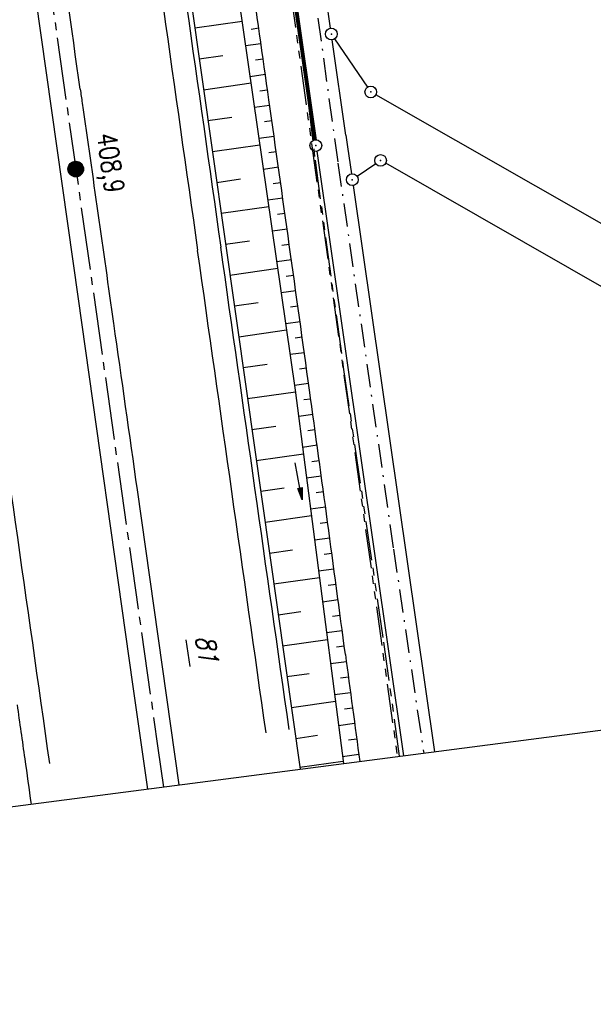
# Model space of a CAD drawing. Extents: x 446224 to 446791, y 446199 to 447379.
# Tile 5 of 113: x 446566 to 446640, y 446199 to 446325. Entities that reach past the tile are written whole.
import ezdxf

# ---------------------------------------------------------------- set-up
doc = ezdxf.new("R2010")
doc.units = 0
doc.header["$LTSCALE"] = 2
doc.header["$MEASUREMENT"] = 0
for name, pattern in [('ACHSE', [5.5, 4, -0.5, 0.5, -0.5]), ('AUSGEZOGEN', [0]), ('BAB-FM2', [2.6, 1.5, -0.5, 0.1, -0.5]), ('PHANTOMX2', [5, 2.5, -0.5, 0.5, -0.5, 0.5, -0.5])]:
    doc.linetypes.add(name, pattern=pattern)
doc.layers.get('0').update_dxf_attribs({"linetype": 'AUSGEZOGEN'})
for name, color, linetype in [('202-FLSTNR-BAB', 7, 'AUSGEZOGEN'), ('202-GRENZL', 8, 'AUSGEZOGEN'), ('202-GRENZL-BAB', 7, 'AUSGEZOGEN'), ('202-GRENZP', 8, 'AUSGEZOGEN'), ('202-GRENZP-BAB', 7, 'AUSGEZOGEN'), ('ACHSETOP', 250, 'ACHSE'), ('BAB_FM', 5, 'BAB-FM2'), ('BOESCHG', 250, 'AUSGEZOGEN'), ('FBRTOP', 250, 'AUSGEZOGEN'), ('GRABEN', 250, 'AUSGEZOGEN'), ('HEKT_B', 250, 'CONTINUOUS'), ('Lichtwellenleiter COLT', 46, 'PHANTOMX2'), ('Lichtwellenleiter GLH', 46, 'PHANTOMX2'), ('PFEILTOP', 200, 'AUSGEZOGEN'), ('Planeinteilung', 250, 'CONTINUOUS')]:
    doc.layers.add(name, color=color, linetype=linetype)
doc.styles.add('ROMANS', font='romans.shx', dxfattribs={"width": 0.8})

# ---------------------------------------------------------------- blocks, each defined once
blk = doc.blocks.new('*X15')
at = {"color": 0}
for p, q in [((212.23, 257.39), (213.24, 258.4)), ((212.24, 257.33), (213.31, 258.4)), ((212.24, 257.47), (213.17, 258.4)), ((212.24, 257.26), (213.37, 258.39)), ((212.24, 257.55), (213.09, 258.39)), ((212.25, 257.2), (213.43, 258.38)), ((212.26, 257.63), (213, 258.37)), ((212.27, 257.14), (213.49, 258.37)), ((212.28, 257.09), (213.55, 258.35)), ((212.29, 257.73), (212.9, 258.35)), ((212.3, 257.04), (213.6, 258.33)), ((212.32, 256.99), (213.65, 258.31)), ((212.34, 257.86), (212.78, 258.29)), ((212.35, 256.94), (213.69, 258.29)), ((212.37, 256.9), (213.74, 258.26)), ((212.4, 256.85), (213.78, 258.24)), ((212.43, 256.81), (213.83, 258.21)), ((212.46, 256.77), (213.86, 258.18)), ((212.49, 256.73), (213.9, 258.14)), ((212.53, 256.7), (213.94, 258.11)), ((212.56, 256.66), (213.97, 258.07)), ((212.6, 256.63), (214.01, 258.03)), ((212.64, 256.6), (214.04, 257.99)), ((212.68, 256.57), (214.07, 257.95)), ((212.73, 256.54), (214.09, 257.91)), ((212.77, 256.52), (214.12, 257.86)), ((212.82, 256.49), (214.14, 257.82)), ((212.87, 256.47), (214.16, 257.77)), ((212.92, 256.45), (214.18, 257.72)), ((212.97, 256.44), (214.2, 257.66)), ((213.03, 256.42), (214.21, 257.6)), ((213.09, 256.41), (214.22, 257.54)), ((213.16, 256.41), (214.23, 257.48)), ((213.22, 256.4), (214.23, 257.41)), ((213.3, 256.41), (214.23, 257.34)), ((213.38, 256.41), (214.22, 257.26)), ((213.46, 256.43), (214.2, 257.17)), ((213.56, 256.46), (214.18, 257.07)), ((213.69, 256.51), (214.12, 256.95))]:
    blk.add_line(p, q, dxfattribs=at)
blk = doc.blocks.new('SRMAST2')
at = {"color": 0}
blk.add_circle((0, 0), 0.999, dxfattribs=at)
blk.add_point((0, 0), dxfattribs=at)
blk.add_blockref('*X15', (-213.23, -257.4))
blk = doc.blocks.new('PFEIL2')
at = {"color": 0}
for p, q in [((0.88, 0), (-2.4, -0.01)), ((0.88, -0.27), (0.88, 0.28)), ((0.88, 0.28), (2.43, 0.01)), ((0.91, 0.27), (0.88, 0.26)), ((0.97, 0.26), (0.88, 0.25)), ((1.02, 0.25), (0.88, 0.23)), ((1.07, 0.24), (0.88, 0.21)), ((1.13, 0.23), (0.88, 0.19)), ((1.18, 0.22), (0.88, 0.17)), ((1.24, 0.21), (0.88, 0.15)), ((1.29, 0.21), (0.88, 0.14)), ((1.34, 0.2), (0.88, 0.12)), ((1.4, 0.19), (0.88, 0.1)), ((1.45, 0.18), (0.88, 0.08)), ((1.51, 0.17), (0.88, 0.06)), ((1.56, 0.16), (0.88, 0.04)), ((1.61, 0.15), (0.88, 0.02)), ((1.67, 0.14), (0.88, 0.01)), ((1.72, 0.13), (0.88, -0.01)), ((1.78, 0.12), (0.88, -0.03)), ((1.83, 0.11), (0.88, -0.05)), ((1.88, 0.1), (0.88, -0.07)), ((1.94, 0.09), (0.88, -0.09)), ((2.05, 0.08), (0.88, -0.12)), ((1.99, 0.08), (0.88, -0.11)), ((2.1, 0.07), (0.88, -0.14)), ((2.15, 0.06), (0.88, -0.16)), ((2.21, 0.05), (0.88, -0.18)), ((2.26, 0.04), (0.88, -0.2)), ((2.32, 0.03), (0.88, -0.22)), ((2.37, 0.02), (0.88, -0.23)), ((2.42, 0.01), (0.88, -0.25)), ((2.43, 0.01), (0.88, -0.27))]:
    blk.add_line(p, q, dxfattribs=at)
blk = doc.blocks.new('1135420')
blk.add_line((1135, 0), (1135, 297))
blk = doc.blocks.new('GST')
at = {"color": 0}
blk.add_circle((0, 0), 0.75, dxfattribs=at)
blk.add_point((0, 0), dxfattribs=at)

msp = doc.modelspace()

# ---------------------------------------------------------------- linework, layer by layer
at = {"layer": '202-FLSTNR-BAB'}
msp.add_line((446587.58, 446245.92), (446588.06, 446242.53), dxfattribs=at)
at = {"layer": '202-GRENZL'}
for p, q in [((446606.11, 446324.35), (446600.47, 446363.77)), ((446608.08, 446310.62), (446606.33, 446322.87)), ((446606.64, 446322.99), (446610.85, 446316.8)), ((446733.37, 446246.42), (446611.92, 446315.81)), ((446608.08, 446310.62), (446608.3, 446309.14)), ((446608.3, 446309.14), (446608.79, 446305.67)), ((446721.86, 446244.92), (446613.18, 446307.03)), ((446611.91, 446306.98), (446609.52, 446305.35)), ((446609.01, 446304.19), (446619.43, 446231.59))]:
    msp.add_line(p, q, dxfattribs=at)
at = {"layer": '202-GRENZL-BAB'}
msp.add_line((446604.34, 446308.57), (446615.48, 446231.07), dxfattribs=at)
at = {"layer": '202-GRENZL-BAB', "const_width": 0.5, "flags": 128}
msp.add_lwpolyline([(446579.05, 446485.04), (446604.12, 446310.05)], dxfattribs=at)
at = {"layer": 'ACHSETOP'}
for p, q in [((446566.45, 446355.79), (446583.99, 446232.03)), ((446583.99, 446232.03), (446584.69, 446227.06))]:
    msp.add_line(p, q, dxfattribs=at)
at = {"layer": 'BAB_FM'}
for p, q in [((446600.23, 446356.56), (446607.06, 446307.03)), ((446607.06, 446307.03), (446607.06, 446307.03)), ((446607.06, 446307.03), (446614.19, 446257.54)), ((446614.19, 446257.54), (446618.06, 446231.41))]:
    msp.add_line(p, q, dxfattribs=at)
at = {"layer": 'BOESCHG'}
for p, q in [((446569.66, 446458.1), (446595.39, 446277.5)), ((446588.71, 446324.39), (446594.78, 446325.25)), ((446596.91, 446324.35), (446595.93, 446324.21)), ((446588.85, 446323.41), (446588.85, 446323.41)), ((446597.19, 446322.37), (446595.23, 446322.09)), ((446589.27, 446320.43), (446592.31, 446320.86)), ((446597.47, 446320.39), (446596.5, 446320.25)), ((446589.41, 446319.45), (446589.42, 446319.45)), ((446597.75, 446318.41), (446595.8, 446318.13)), ((446589.84, 446316.47), (446595.92, 446317.33)), ((446598.03, 446316.43), (446597.06, 446316.29)), ((446589.98, 446315.49), (446589.98, 446315.49)), ((446598.31, 446314.44), (446596.37, 446314.17)), ((446590.4, 446312.51), (446593.45, 446312.94)), ((446598.59, 446312.46), (446597.63, 446312.33)), ((446590.54, 446311.53), (446590.54, 446311.53)), ((446598.87, 446310.48), (446596.94, 446310.21)), ((446590.97, 446308.55), (446597.06, 446309.41)), ((446599.15, 446308.5), (446598.19, 446308.37)), ((446591.11, 446307.57), (446591.11, 446307.57)), ((446599.43, 446306.52), (446597.52, 446306.25)), ((446591.53, 446304.59), (446594.58, 446305.02)), ((446599.71, 446304.54), (446598.75, 446304.41)), ((446591.67, 446303.61), (446591.67, 446303.61)), ((446599.98, 446302.56), (446598.09, 446302.3)), ((446592.1, 446300.63), (446598.2, 446301.5)), ((446592.24, 446299.65), (446592.24, 446299.65)), ((446600.26, 446300.58), (446599.32, 446300.45)), ((446600.54, 446298.6), (446598.66, 446298.34)), ((446592.66, 446296.67), (446595.72, 446297.1)), ((446592.8, 446295.69), (446592.8, 446295.69)), ((446600.82, 446296.62), (446599.88, 446296.49)), ((446601.09, 446294.64), (446599.23, 446294.38)), ((446593.22, 446292.71), (446599.34, 446293.58)), ((446601.37, 446292.66), (446600.44, 446292.53)), ((446593.36, 446291.73), (446593.36, 446291.73)), ((446601.65, 446290.68), (446599.8, 446290.42)), ((446593.79, 446288.75), (446596.85, 446289.18)), ((446601.92, 446288.7), (446601, 446288.57)), ((446593.93, 446287.77), (446593.93, 446287.77)), ((446594.35, 446284.79), (446600.49, 446285.66)), ((446602.2, 446286.72), (446600.37, 446286.46)), ((446602.47, 446284.73), (446601.56, 446284.61)), ((446594.49, 446283.81), (446594.49, 446283.81)), ((446602.75, 446282.75), (446600.94, 446282.5)), ((446594.92, 446280.83), (446597.99, 446281.26)), ((446603.02, 446280.77), (446602.12, 446280.65)), ((446595.06, 446279.85), (446595.06, 446279.85)), ((446603.3, 446278.79), (446601.51, 446278.54)), ((446603.36, 446278.35), (446603.36, 446278.35)), ((446595.39, 446277.5), (446602.22, 446229.34)), ((446595.48, 446276.87), (446601.62, 446277.74)), ((446603.57, 446276.81), (446602.67, 446276.69)), ((446595.62, 446275.89), (446595.62, 446275.89)), ((446603.85, 446274.83), (446602.03, 446274.58)), ((446596.04, 446272.9), (446599.09, 446273.34)), ((446596.18, 446271.93), (446596.18, 446271.93)), ((446604.12, 446272.85), (446603.2, 446272.72)), ((446604.39, 446270.87), (446602.54, 446270.61)), ((446596.6, 446268.94), (446602.65, 446269.8)), ((446596.74, 446267.97), (446596.74, 446267.97)), ((446604.66, 446268.89), (446603.73, 446268.76)), ((446604.93, 446266.9), (446603.05, 446266.65)), ((446597.16, 446264.98), (446600.16, 446265.41)), ((446605.21, 446264.92), (446604.26, 446264.79)), ((446597.3, 446264.01), (446597.3, 446264.01)), ((446605.48, 446262.94), (446603.56, 446262.68)), ((446597.73, 446261.02), (446603.67, 446261.87)), ((446605.74, 446260.96), (446604.78, 446260.83)), ((446597.86, 446260.05), (446597.87, 446260.05)), ((446606.01, 446258.98), (446604.07, 446258.71)), ((446598.29, 446257.06), (446601.23, 446257.48)), ((446606.28, 446256.99), (446605.3, 446256.86)), ((446598.43, 446256.09), (446598.43, 446256.09)), ((446606.55, 446255.01), (446604.58, 446254.75)), ((446598.85, 446253.1), (446604.69, 446253.93)), ((446606.82, 446253.03), (446605.83, 446252.9)), ((446598.99, 446252.12), (446598.99, 446252.12)), ((446607.08, 446251.05), (446605.09, 446250.78)), ((446599.41, 446249.14), (446602.3, 446249.55)), ((446607.35, 446249.07), (446606.35, 446248.93)), ((446599.55, 446248.16), (446599.55, 446248.16)), ((446607.61, 446247.08), (446605.6, 446246.82)), ((446599.97, 446245.18), (446605.71, 446245.99)), ((446600.11, 446244.2), (446600.11, 446244.2)), ((446607.88, 446245.1), (446606.87, 446244.97)), ((446608.14, 446243.12), (446606.11, 446242.85)), ((446600.53, 446241.22), (446603.37, 446241.62)), ((446600.67, 446240.24), (446600.67, 446240.24)), ((446608.41, 446241.14), (446607.39, 446241)), ((446608.67, 446239.15), (446606.62, 446238.88)), ((446601.09, 446237.26), (446606.73, 446238.06)), ((446608.94, 446237.17), (446607.91, 446237.03)), ((446601.23, 446236.28), (446601.23, 446236.28)), ((446609.2, 446235.19), (446607.13, 446234.91)), ((446601.65, 446233.3), (446604.45, 446233.7)), ((446609.47, 446233.21), (446608.43, 446233.07)), ((446601.79, 446232.32), (446601.79, 446232.32)), ((446602.18, 446229.6), (446607.71, 446230.39)), ((446609.74, 446231.23), (446607.64, 446230.94))]:
    msp.add_line(p, q, dxfattribs=at)
for centre, radius, start, end in [((434756.48, 444643.49), 11959.14, 8.035218, 8.198947), ((432295.31, 444296.05), 14444.72, 7.886239, 8.035218), ((440309.33, 445406.13), 6354.18, 7.577701, 7.886239), ((451742.92, 446927.16), 5180.14, 187.5777, 187.73078)]:
    msp.add_arc(centre, radius, start, end, dxfattribs=at)
at = {"layer": 'FBRTOP'}
for p, q in [((446566.89, 446338.11), (446573.77, 446289.64)), ((446573.77, 446289.64), (446580.75, 446240.24)), ((446581.32, 446265.16), (446586.69, 446227.32)), ((446580.75, 446240.24), (446582.65, 446226.8))]:
    msp.add_line(p, q, dxfattribs=at)
for centre, radius, start, end in [((-770205.34, 274987.13), 1228782.24, 8.01487872, 8.01710996), ((7606578.82, 1461174.69), 7231558.07, 188.067041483, 188.067536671), ((7606582.61, 1461175.22), 7231558.9, 188.067041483, 188.067536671), ((448311.84, 446561.24), 1754.95, 188.01488, 188.07392), ((4705661.18, 1050494.74), 4301726.93, 188.07391943, 188.07429936), ((-8021431.73, -753981.49), 8552662.87, 8.067079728, 8.067498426), ((-8021426.34, -753980.72), 8552660.42, 8.067079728, 8.067498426), ((-8021455.65, -753984.88), 8552659.03, 8.067079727, 8.067498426), ((2883256.91, 791962.74), 2461075.93, 188.07431253, 188.07481483), ((317966.02, 428102.99), 129872.3, 8.0235878, 8.0266794), ((-375321.55, 330376.67), 830013.78, 8.02318567, 8.02359021)]:
    msp.add_arc(centre, radius, start, end, dxfattribs=at)
at = {"layer": 'GRABEN'}
for p, q in [((446591.43, 446348.47), (446601.6, 446277.93)), ((446601.6, 446277.93), (446607.76, 446230.07))]:
    msp.add_line(p, q, dxfattribs=at)
at = {"layer": 'Lichtwellenleiter COLT'}
msp.add_line((446598.14, 446349.19), (446614.68, 446230.97), dxfattribs=at)
at = {"layer": 'Lichtwellenleiter GLH'}
for p, q in [((446600.43, 446337.79), (446602.02, 446324.77)), ((446602.02, 446324.77), (446604.13, 446307.42)), ((446604.13, 446307.42), (446607.74, 446280.88)), ((446607.74, 446280.88), (446612.91, 446245.65)), ((446612.91, 446245.65), (446612.91, 446245.65)), ((446612.91, 446245.65), (446614.93, 446231))]:
    msp.add_line(p, q, dxfattribs=at)

# ---------------------------------------------------------------- block references
at = {"layer": '202-GRENZP', "rotation": 278.0670474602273}
for p in [(446606.22, 446323.61), (446611.27, 446316.18), (446612.53, 446307.4), (446608.9, 446304.93)]:
    msp.add_blockref('GST', p, dxfattribs=at)
at = {"layer": '202-GRENZP-BAB', "rotation": 278.0670474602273}
msp.add_blockref('GST', (446604.23, 446309.31), dxfattribs=at)
at = {"layer": 'HEKT_B'}
msp.add_blockref('SRMAST2', (446573.46, 446306.29), dxfattribs=at)
at = {"layer": 'PFEILTOP', "rotation": 280.1240106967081}
msp.add_blockref('PFEIL2', (446602.03, 446266.26), dxfattribs=at)
at = {"layer": 'Planeinteilung', "linetype": 'Continuous', "rotation": 277.4163263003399}
msp.add_blockref('1135420', (446224.11, 447324.7), dxfattribs=at)

# ---------------------------------------------------------------- texts
at = {"layer": '202-FLSTNR-BAB', "style": 'ROMANS', "oblique": 15, "width": 0.8}
msp.add_text('81', height=2.5, rotation=278.067, dxfattribs=at).set_placement((446588.8, 446246.32))
at = {"layer": 'HEKT_B', "style": 'ROMANS', "width": 0.8}
msp.add_text('408,9', height=2.5, rotation=278.0671, dxfattribs=at).set_placement((446576.16, 446310.72))

doc.saveas('drawing.dxf')
